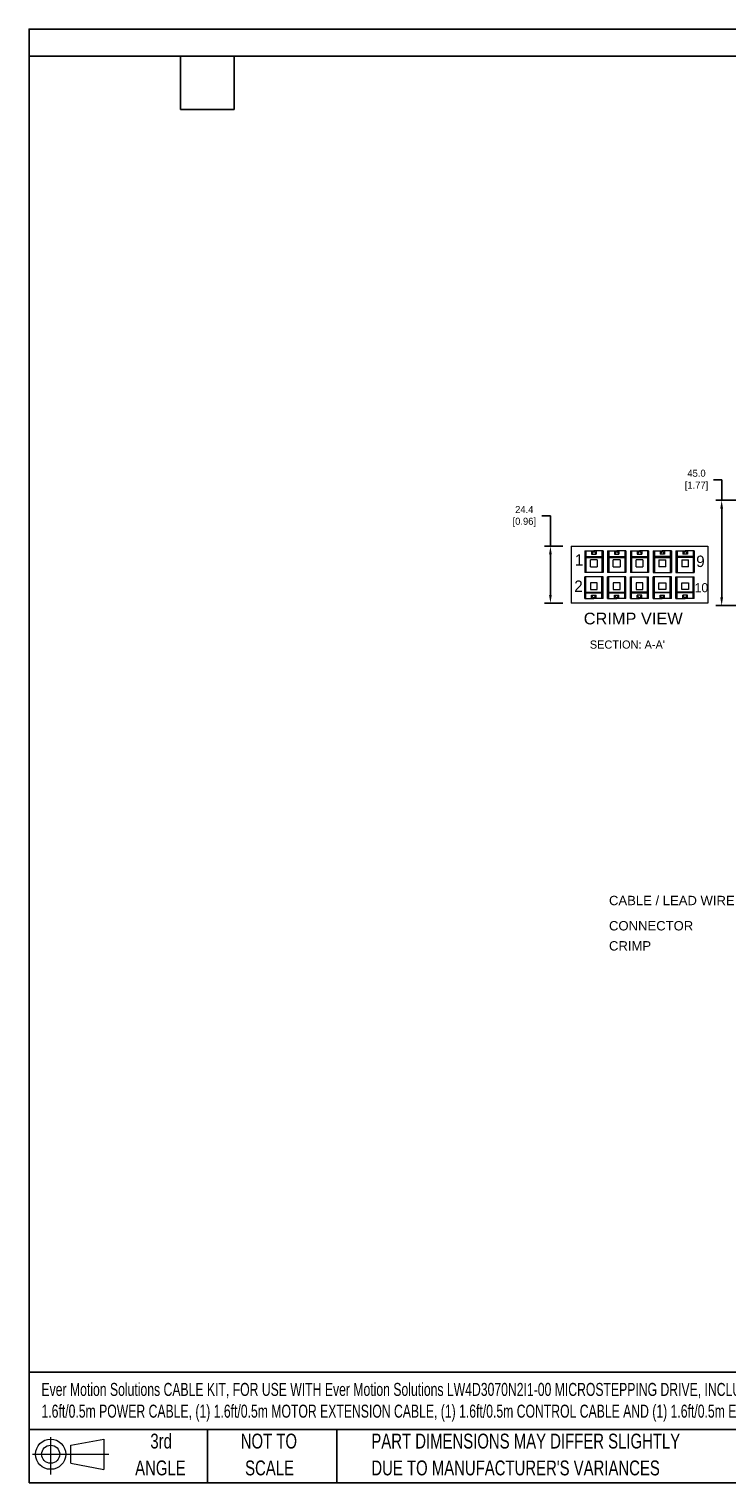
# Model space of a CAD drawing. Header units: inches. Extents: x 0 to 814, y 0 to 621.
# Tile 1 of 2: x 0 to 298, y 0 to 621. Entities that reach past the tile are written whole.
import ezdxf

# ---------------------------------------------------------------- set-up
doc = ezdxf.new("R2010")
doc.units = ezdxf.units.IN
doc.header["$LTSCALE"] = 10
doc.header["$MEASUREMENT"] = 0
doc.layers.add('DIMENSIONS', color=140, linetype='Continuous')
doc.layers.add('TEXT', color=140, linetype='Continuous')
doc.styles.add('SLDTEXTSTYLE0', font='TXT', dxfattribs={"width": 0.75})
doc.dimstyles.get("Standard").update_dxf_attribs({"dimtxt": 6, "dimasz": 6.5, "dimexe": 2.5, "dimexo": 3.5, "dimgap": 1.25, "dimtad": 0, "dimtih": 1, "dimtoh": 1, "dimdec": 1, "dimzin": 0, "dimdsep": 46, "dimtxsty": 'Standard', "dimcen": 0, "dimadec": 0, "dimazin": 0, "dimtfac": 1, "dimtdec": 1, "dimtofl": 0, "dimtmove": 0, "dimatfit": 3, "dimfxl": 0, "dimtolj": 1, "dimtzin": 0, "dimarcsym": 0})

# ---------------------------------------------------------------- blocks, each defined once
blk = doc.blocks.new('Block11')
at = {"color": 7, "linetype": 'Continuous', "lineweight": 18}
for p, q in [((7.77, 15.93), (7.77, 0)), ((16.44, 12.5), (30.53, 15.1)), ((16.44, 4.79), (16.44, 12.5)), ((30.53, 15.1), (30.53, 2.19)), ((0, 8.65), (32.62, 8.65)), ((16.44, 4.79), (30.53, 2.19))]:
    blk.add_line(p, q, dxfattribs=at)
for radius in [6.45, 3.86]:
    blk.add_circle((7.77, 8.65), radius, dxfattribs=at)
blk = doc.blocks.new('Block12')
at = {"color": 7, "linetype": 'Continuous'}
blk.add_blockref('Block11', (0, 0), dxfattribs=at)
blk = doc.blocks.new('SW_NOTE_0_3')
at = {"layer": 'TEXT', "color": 0, "char_height": 6.35, "attachment_point": 1, "style": 'SLDTEXTSTYLE0'}
for s, insert in [('PART DIMENSIONS MAY DIFFER SLIGHTLY', (0, 8.19)), ("DUE TO MANUFACTURER'S VARIANCES", (0, -3.28))]:
    blk.add_mtext(s, dxfattribs=dict(at, insert=insert))
blk = doc.blocks.new('SW_NOTE_0_4')
at = {"layer": 'TEXT', "color": 0, "char_height": 6.35, "attachment_point": 2, "style": 'SLDTEXTSTYLE0'}
for s, insert in [('NOT TO', (15.78, 8.19)), ('SCALE', (16.06, -3.28))]:
    blk.add_mtext(s, dxfattribs=dict(at, insert=insert))
blk = doc.blocks.new('SW_NOTE_0_5')
at = {"layer": 'TEXT', "color": 0, "char_height": 6.35, "attachment_point": 2, "style": 'SLDTEXTSTYLE0'}
for s, insert in [('3rd', (6.95, 8.19)), ('ANGLE', (6.65, -3.28))]:
    blk.add_mtext(s, dxfattribs=dict(at, insert=insert))
blk = doc.blocks.new('*D33')
at = {"color": 0, "lineweight": -2}
for p, q in [((292.54, 428.62), (296.04, 428.62)), ((296.04, 428.62), (296.04, 419.83)), ((302.44, 419.83), (293.54, 419.83)), ((296.04, 416.33), (296.04, 378.33)), ((303.94, 374.83), (293.54, 374.83))]:
    blk.add_line(p, q, dxfattribs=at)
at = {"color": 0}
for points in [[(295.45, 416.33), (296.62, 416.33), (296.04, 419.83)], [(295.45, 378.33), (296.62, 378.33), (296.04, 374.83)]]:
    blk.add_solid(points, dxfattribs=at)
at = {"layer": 'DEFPOINTS', "color": 0}
for p in [(305.94, 419.83), (296.04, 374.83), (307.44, 374.83)]:
    blk.add_point(p, dxfattribs=at)
at = {"color": 0, "lineweight": 15, "char_height": 3, "attachment_point": 5}
for s, insert in [('\\A1;45.0', (285.29, 431.37)), ('\\A1;[1.77]', (285.29, 425.87))]:
    blk.add_mtext(s, dxfattribs=dict(at, insert=insert))
blk = doc.blocks.new('*D37')
at = {"color": 0, "lineweight": -2}
for p, q in [((219.18, 413.17), (222.85, 413.17)), ((222.85, 413.17), (222.85, 400.24)), ((228.17, 400.24), (220.35, 400.24)), ((222.85, 396.74), (222.85, 379.36)), ((228.17, 375.86), (220.35, 375.86))]:
    blk.add_line(p, q, dxfattribs=at)
at = {"color": 0}
for points in [[(222.27, 396.74), (223.43, 396.74), (222.85, 400.24)], [(222.27, 379.36), (223.43, 379.36), (222.85, 375.86)]]:
    blk.add_solid(points, dxfattribs=at)
at = {"layer": 'DEFPOINTS', "color": 0}
for p in [(231.67, 400.24), (222.85, 375.86), (231.67, 375.86)]:
    blk.add_point(p, dxfattribs=at)
at = {"color": 0, "lineweight": 15, "char_height": 3, "attachment_point": 5}
for s, insert in [('\\A1;24.4', (211.68, 415.92)), ('\\A1;[0.96]', (211.68, 410.42))]:
    blk.add_mtext(s, dxfattribs=dict(at, insert=insert))

msp = doc.modelspace()

# ---------------------------------------------------------------- linework, layer by layer
at = {"lineweight": 15}
for p, q in [((231.67, 400.24), (290.17, 400.24)), ((231.67, 400.24), (231.67, 375.86)), ((237.52, 398.29), (237.52, 389.03)), ((237.52, 398.29), (241.42, 398.29)), ((237.52, 398.04), (238.01, 398.04)), ((238.01, 398.29), (238.01, 395.85)), ((241.42, 398.29), (240.44, 396.83)), ((240.44, 398.29), (240.44, 396.83)), ((245.32, 398.29), (241.42, 398.29)), ((241.42, 398.29), (242.39, 396.83)), ((242.39, 398.29), (242.39, 396.83)), ((244.83, 398.29), (244.83, 395.85)), ((244.83, 398.04), (245.32, 398.04)), ((245.32, 398.29), (245.32, 389.03)), ((247.27, 398.29), (247.27, 389.03)), ((247.27, 398.29), (251.17, 398.29)), ((247.27, 398.04), (247.76, 398.04)), ((247.76, 398.29), (247.76, 395.85)), ((250.19, 398.29), (250.19, 396.83)), ((251.17, 398.29), (250.19, 396.83)), ((251.17, 398.29), (252.14, 396.83)), ((255.07, 398.29), (251.17, 398.29)), ((252.14, 398.29), (252.14, 396.83)), ((254.58, 398.29), (254.58, 395.85)), ((254.58, 398.04), (255.07, 398.04)), ((255.07, 398.29), (255.07, 389.03)), ((257.02, 398.29), (257.02, 389.03)), ((257.02, 398.29), (260.92, 398.29)), ((257.02, 398.04), (257.51, 398.04)), ((257.51, 398.29), (257.51, 395.85)), ((260.92, 398.29), (259.94, 396.83)), ((259.94, 398.29), (259.94, 396.83)), ((260.92, 398.29), (261.89, 396.83)), ((264.82, 398.29), (260.92, 398.29)), ((261.89, 398.29), (261.89, 396.83)), ((264.33, 398.29), (264.33, 395.85)), ((264.33, 398.04), (264.82, 398.04)), ((264.82, 398.29), (264.82, 389.03)), ((266.77, 398.29), (266.77, 389.03)), ((266.77, 398.29), (270.67, 398.29)), ((266.77, 398.04), (267.26, 398.04)), ((267.26, 398.29), (267.26, 395.85)), ((270.67, 398.29), (269.69, 396.83)), ((269.69, 398.29), (269.69, 396.83)), ((270.67, 398.29), (271.64, 396.83)), ((274.57, 398.29), (270.67, 398.29)), ((271.64, 398.29), (271.64, 396.83)), ((274.08, 398.29), (274.08, 395.85)), ((274.08, 398.04), (274.57, 398.04)), ((274.57, 398.29), (274.57, 389.03)), ((276.52, 398.29), (276.52, 389.03)), ((276.52, 398.29), (280.42, 398.29)), ((276.52, 398.04), (277.01, 398.04)), ((277.01, 398.29), (277.01, 395.85)), ((280.42, 398.29), (279.44, 396.83)), ((279.44, 398.29), (279.44, 396.83)), ((280.42, 398.29), (281.39, 396.83)), ((284.32, 398.29), (280.42, 398.29)), ((281.39, 398.29), (281.39, 396.83)), ((283.83, 398.29), (283.83, 395.85)), ((283.83, 398.04), (284.32, 398.04)), ((284.32, 398.29), (284.32, 389.03)), ((290.17, 400.24), (290.17, 375.86)), ((238.01, 395.85), (237.52, 395.85)), ((238.01, 395.85), (244.83, 395.85)), ((238.01, 395.85), (238.01, 389.03)), ((238.01, 395.46), (244.83, 395.46)), ((239.96, 391.46), (239.96, 394.39)), ((242.88, 394.39), (239.96, 394.39)), ((239.96, 391.46), (242.88, 391.46)), ((240.44, 396.83), (242.39, 396.83)), ((242.88, 394.39), (242.88, 391.46)), ((244.83, 395.85), (244.83, 389.03)), ((244.83, 395.85), (245.32, 395.85)), ((247.76, 395.85), (247.27, 395.85)), ((247.76, 395.85), (247.76, 389.03)), ((247.76, 395.85), (254.58, 395.85)), ((247.76, 395.46), (254.58, 395.46)), ((252.63, 394.39), (249.71, 394.39)), ((249.71, 391.46), (249.71, 394.39)), ((249.71, 391.46), (252.63, 391.46)), ((250.19, 396.83), (252.14, 396.83)), ((252.63, 394.39), (252.63, 391.46)), ((254.58, 395.85), (254.58, 389.03)), ((254.58, 395.85), (255.07, 395.85)), ((257.51, 395.85), (257.02, 395.85)), ((257.51, 395.85), (264.33, 395.85)), ((257.51, 395.85), (257.51, 389.03)), ((257.51, 395.46), (264.33, 395.46)), ((262.38, 394.39), (259.46, 394.39)), ((259.46, 391.46), (259.46, 394.39)), ((259.46, 391.46), (262.38, 391.46)), ((259.94, 396.83), (261.89, 396.83)), ((262.38, 394.39), (262.38, 391.46)), ((264.33, 395.85), (264.33, 389.03)), ((264.33, 395.85), (264.82, 395.85)), ((267.26, 395.85), (266.77, 395.85)), ((267.26, 395.85), (267.26, 389.03)), ((274.08, 395.85), (267.26, 395.85)), ((267.26, 395.46), (274.08, 395.46)), ((269.21, 394.39), (269.21, 391.46)), ((269.21, 394.39), (272.13, 394.39)), ((272.13, 391.46), (269.21, 391.46)), ((271.64, 396.83), (269.69, 396.83)), ((272.13, 391.46), (272.13, 394.39)), ((274.08, 395.85), (274.08, 389.03)), ((274.08, 395.85), (274.57, 395.85)), ((277.01, 395.85), (276.52, 395.85)), ((277.01, 395.85), (277.01, 389.03)), ((283.83, 395.85), (277.01, 395.85)), ((283.83, 395.46), (277.01, 395.46)), ((278.96, 394.39), (281.88, 394.39)), ((278.96, 394.39), (278.96, 391.46)), ((281.88, 391.46), (278.96, 391.46)), ((281.39, 396.83), (279.44, 396.83)), ((281.88, 391.46), (281.88, 394.39)), ((283.83, 395.85), (283.83, 389.03)), ((283.83, 395.85), (284.32, 395.85)), ((245.32, 389.03), (237.52, 389.03)), ((245.32, 387.08), (237.52, 387.08)), ((237.52, 377.81), (237.52, 387.08)), ((238.01, 380.25), (238.01, 387.08)), ((244.83, 380.25), (244.83, 387.08)), ((245.32, 377.81), (245.32, 387.08)), ((255.07, 389.03), (247.27, 389.03)), ((247.27, 377.81), (247.27, 387.08)), ((255.07, 387.08), (247.27, 387.08)), ((247.76, 380.25), (247.76, 387.08)), ((254.58, 380.25), (254.58, 387.08)), ((255.07, 377.81), (255.07, 387.08)), ((264.82, 389.03), (257.02, 389.03)), ((257.02, 377.81), (257.02, 387.08)), ((257.02, 387.08), (264.82, 387.08)), ((257.51, 380.25), (257.51, 387.08)), ((264.33, 380.25), (264.33, 387.08)), ((264.82, 377.81), (264.82, 387.08)), ((266.77, 389.03), (274.57, 389.03)), ((266.77, 377.81), (266.77, 387.08)), ((274.57, 387.08), (266.77, 387.08)), ((267.26, 380.25), (267.26, 387.08)), ((274.08, 380.25), (274.08, 387.08)), ((274.57, 377.81), (274.57, 387.08)), ((276.52, 389.03), (284.32, 389.03)), ((276.52, 377.81), (276.52, 387.08)), ((276.52, 387.08), (284.32, 387.08)), ((277.01, 380.25), (277.01, 387.08)), ((283.83, 380.25), (283.83, 387.08)), ((284.32, 377.81), (284.32, 387.08)), ((238.01, 380.25), (237.52, 380.25)), ((238.01, 380.64), (244.83, 380.64)), ((238.01, 380.25), (244.83, 380.25)), ((238.01, 377.81), (238.01, 380.25)), ((239.96, 384.64), (239.96, 381.71)), ((242.88, 384.64), (239.96, 384.64)), ((239.96, 381.71), (242.88, 381.71)), ((240.44, 379.28), (242.39, 379.28)), ((241.42, 377.81), (240.44, 379.28)), ((240.44, 377.81), (240.44, 379.28)), ((241.42, 377.81), (242.39, 379.28)), ((242.39, 377.81), (242.39, 379.28)), ((242.88, 381.71), (242.88, 384.64)), ((244.83, 377.81), (244.83, 380.25)), ((244.83, 380.25), (245.32, 380.25)), ((247.76, 380.25), (247.27, 380.25)), ((247.76, 380.64), (254.58, 380.64)), ((247.76, 380.25), (254.58, 380.25)), ((247.76, 377.81), (247.76, 380.25)), ((249.71, 384.64), (249.71, 381.71)), ((252.63, 384.64), (249.71, 384.64)), ((249.71, 381.71), (252.63, 381.71)), ((250.19, 379.28), (252.14, 379.28)), ((250.19, 377.81), (250.19, 379.28)), ((251.17, 377.81), (250.19, 379.28)), ((251.17, 377.81), (252.14, 379.28)), ((252.14, 377.81), (252.14, 379.28)), ((252.63, 381.71), (252.63, 384.64)), ((254.58, 377.81), (254.58, 380.25)), ((254.58, 380.25), (255.07, 380.25)), ((257.51, 380.25), (257.02, 380.25)), ((264.33, 380.64), (257.51, 380.64)), ((257.51, 380.25), (264.33, 380.25)), ((257.51, 377.81), (257.51, 380.25)), ((259.46, 384.64), (259.46, 381.71)), ((262.38, 384.64), (259.46, 384.64)), ((259.46, 381.71), (262.38, 381.71)), ((261.89, 379.28), (259.94, 379.28)), ((260.92, 377.81), (259.94, 379.28)), ((259.94, 377.81), (259.94, 379.28)), ((260.92, 377.81), (261.89, 379.28)), ((261.89, 377.81), (261.89, 379.28)), ((262.38, 381.71), (262.38, 384.64)), ((264.33, 377.81), (264.33, 380.25)), ((264.33, 380.25), (264.82, 380.25)), ((267.26, 380.25), (266.77, 380.25)), ((267.26, 380.64), (274.08, 380.64)), ((274.08, 380.25), (267.26, 380.25)), ((267.26, 377.81), (267.26, 380.25)), ((269.21, 381.71), (269.21, 384.64)), ((269.21, 384.64), (272.13, 384.64)), ((272.13, 381.71), (269.21, 381.71)), ((269.69, 377.81), (269.69, 379.28)), ((270.67, 377.81), (269.69, 379.28)), ((269.69, 379.28), (271.64, 379.28)), ((270.67, 377.81), (271.64, 379.28)), ((271.64, 377.81), (271.64, 379.28)), ((272.13, 384.64), (272.13, 381.71)), ((274.08, 380.25), (274.57, 380.25)), ((274.08, 377.81), (274.08, 380.25)), ((277.01, 380.25), (276.52, 380.25)), ((283.83, 380.64), (277.01, 380.64)), ((283.83, 380.25), (277.01, 380.25)), ((277.01, 377.81), (277.01, 380.25)), ((278.96, 381.71), (278.96, 384.64)), ((278.96, 384.64), (281.88, 384.64)), ((281.88, 381.71), (278.96, 381.71)), ((279.44, 377.81), (279.44, 379.28)), ((281.39, 379.28), (279.44, 379.28)), ((280.42, 377.81), (279.44, 379.28)), ((280.42, 377.81), (281.39, 379.28)), ((281.39, 377.81), (281.39, 379.28)), ((281.88, 384.64), (281.88, 381.71)), ((283.83, 380.25), (284.32, 380.25)), ((283.83, 377.81), (283.83, 380.25)), ((290.17, 375.86), (231.67, 375.86)), ((238.01, 378.06), (237.52, 378.06)), ((237.52, 377.81), (241.42, 377.81)), ((245.32, 377.81), (241.42, 377.81)), ((245.32, 378.06), (244.83, 378.06)), ((247.76, 378.06), (247.27, 378.06)), ((247.27, 377.81), (251.17, 377.81)), ((255.07, 377.81), (251.17, 377.81)), ((255.07, 378.06), (254.58, 378.06)), ((257.51, 378.06), (257.02, 378.06)), ((257.02, 377.81), (260.92, 377.81)), ((264.82, 377.81), (260.92, 377.81)), ((264.82, 378.06), (264.33, 378.06)), ((267.26, 378.06), (266.77, 378.06)), ((266.77, 377.81), (270.67, 377.81)), ((274.57, 377.81), (270.67, 377.81)), ((274.57, 378.06), (274.08, 378.06)), ((277.01, 378.06), (276.52, 378.06)), ((276.52, 377.81), (280.42, 377.81)), ((284.32, 377.81), (280.42, 377.81)), ((284.32, 378.06), (283.83, 378.06))]:
    msp.add_line(p, q, dxfattribs=at)
at = {"layer": 'DEFPOINTS'}
msp.add_lwpolyline([(0, 0), (813.96, 0), (813.96, 621.17), (0, 621.17)], close=True, dxfattribs=at)
at = {"layer": 'TEXT'}
for p, q in [((0, 609.6), (800.1, 609.6)), ((0, 609.6), (0, 0)), ((64.77, 586.74), (64.77, 609.6)), ((87.63, 586.74), (87.63, 609.6)), ((64.77, 586.74), (87.63, 586.74)), ((800.1, 47.33), (0, 47.33)), ((800.1, 22.86), (0, 22.86)), ((76.2, 22.86), (76.2, 0)), ((131.58, 22.86), (131.58, 0)), ((0, 0), (800.1, 0))]:
    msp.add_line(p, q, dxfattribs=at)

# ---------------------------------------------------------------- block references
for name, p in [('Block12', (1.46, 3.61)), ('SW_NOTE_0_5', (49.49, 12.86)), ('SW_NOTE_0_4', (86.72, 12.86)), ('SW_NOTE_0_3', (146.31, 12.86))]:
    msp.add_blockref(name, p, dxfattribs=at)

# ---------------------------------------------------------------- texts
at = {"layer": 'DIMENSIONS', "char_height": 3.5}
for insert, attachment_point in [((98.61, 112.42), 6), ((130.2, 112.22), 4)]:
    msp.add_mtext('\\A1;', dxfattribs=dict(at, insert=insert, attachment_point=attachment_point))
at = {"layer": 'TEXT', "lineweight": 15}
for s, height, p in [('1', 4.88, (233.33, 391.93)), ('9', 4.88, (285.14, 391.33)), ('2', 4.88, (233.04, 380.69)), ('10', 3.9, (284.49, 380.55))]:
    msp.add_text(s, height=height, dxfattribs=at).set_placement(p)
for s, insert, char_height, width, attachment_point in [('{\\fArial|b0|i0|c0|p34;CRIMP VIEW}', (258.24, 371.82), 5, 48.6242, 2), ('\\fArial|b0|i0;CABLE / LEAD WIRE', (247.88, 250.84), 4, 55.3714, 1), ('\\fArial|b0|i0;CONNECTOR', (247.88, 240.05), 4, 43.7405, 1), ('\\fArial|b0|i0;CRIMP', (247.88, 231.47), 4, 43.7405, 1)]:
    msp.add_mtext(s, dxfattribs=dict(at, insert=insert, char_height=char_height, width=width, attachment_point=attachment_point))
at = {"layer": 'TEXT', "insert": (239.68, 359.94), "char_height": 3.5, "attachment_point": 1}
msp.add_mtext_dynamic_manual_height_columns("SECTION: A-A'", width=52.6133, gutter_width=42.33, heights=[6], dxfattribs=at)
at = {"layer": 'TEXT', "insert": (5.31, 42.73), "char_height": 5.57052, "attachment_point": 1, "style": 'SLDTEXTSTYLE0'}
msp.add_mtext('{\\W0.7;Ever Motion Solutions CABLE KIT, FOR USE WITH Ever Motion Solutions LW4D3070N2I1-00 MICROSTEPPING DRIVE, INCLUDES (1)\\P1.6ft/0.5m POWER CABLE, (1) 1.6ft/0.5m MOTOR EXTENSION CABLE, (1) 1.6ft/0.5m CONTROL CABLE AND (1) 1.6ft/0.5m ENCODER CABLE}', dxfattribs=at)

# ---------------------------------------------------------------- dimensions: what is measured, and where the dimension line sits
at = {"lineweight": 15}
for base, p1, p2, picture, middle in [((296.04, 374.83), (305.94, 419.83), (307.44, 374.83), '*D33', (289.03, 428.62)), ((222.85, 375.86), (231.67, 400.24), (231.67, 375.86), '*D37', (211.68, 413.17))]:
    dim = msp.add_linear_dim(base=base, p1=p1, p2=p2, angle=90, dimstyle='Standard', override={"dimtxt": 3, "dimasz": 3.5, "dimpost": '\\X', "dimtmove": 1}, dxfattribs=at)
    dim.commit()
    dim.dimension.update_dxf_attribs({"geometry": picture, "text_midpoint": middle, "dimtype": 160})

doc.saveas('drawing.dxf')
